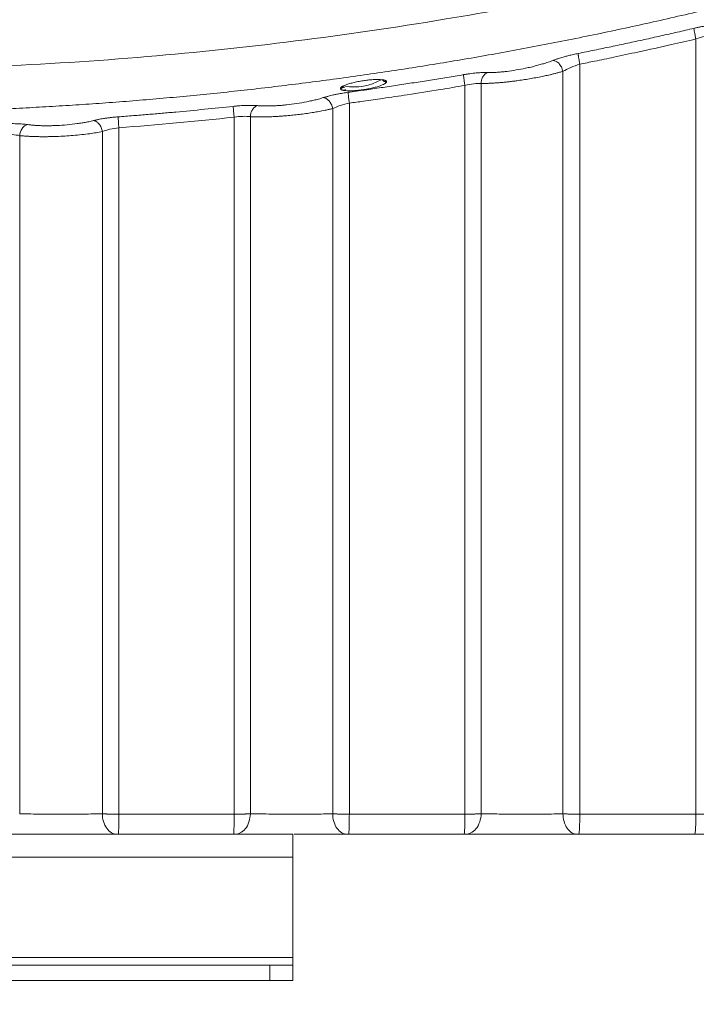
# Model space of a CAD drawing. Header units: millimetres. Extents: x 0 to 594, y 0 to 420.
# Tile 9 of 76: x 121 to 138, y 23 to 49. Entities that reach past the tile are written whole.
import ezdxf

# ---------------------------------------------------------------- set-up
doc = ezdxf.new("R2010")
doc.units = ezdxf.units.MM
doc.styles.add('SLDTEXTSTYLE1', font='TXT', dxfattribs={"width": 0.605})
doc.dimstyles.new('SLDDIMSTYLE0', dxfattribs={"dimtxt": 2.568319, "dimasz": 3.3, "dimexe": 0, "dimexo": 0.0625, "dimgap": 0.64208, "dimtad": 1, "dimdec": 1, "dimlfac": 5, "dimrnd": 1e-09, "dimzin": 12, "dimdsep": 46, "dimtxsty": 'SLDTEXTSTYLE1', "dimsah": 1, "dimcen": 0.09, "dimadec": 0, "dimazin": 3, "dimtfac": 1, "dimtdec": 1, "dimtofl": 0, "dimtmove": 0, "dimatfit": 3, "dimfxl": 1, "dimfrac": 2, "dimtolj": 1, "dimtzin": 12, "dimarcsym": 0})
doc.dimstyles.new('SLDDIMSTYLE1', dxfattribs={"dimtxt": 2.568319, "dimasz": 3.3, "dimexe": 0, "dimexo": 0.0625, "dimgap": 0.64208, "dimtad": 1, "dimdec": 0, "dimlfac": 5, "dimrnd": 1e-09, "dimzin": 12, "dimdsep": 46, "dimtxsty": 'SLDTEXTSTYLE1', "dimsah": 1, "dimcen": 0.09, "dimadec": 0, "dimazin": 3, "dimtfac": 1, "dimtdec": 1, "dimtofl": 0, "dimtmove": 0, "dimatfit": 3, "dimfxl": 1, "dimfrac": 2, "dimtolj": 1, "dimtzin": 12, "dimarcsym": 0})

# ---------------------------------------------------------------- blocks, each defined once
blk = doc.blocks.new('_D_17')
at = {"color": 7, "linetype": 'Continuous', "lineweight": 0}
for p, q in [((166.907, 189.054), (47.47, 189.054)), ((48.47, 189.054), (48.47, 23.662)), ((43.938, 110.523), (43.938, 111.111)), ((43.938, 111.111), (47.882, 111.111)), ((47.882, 111.111), (47.882, 110.523)), ((43.938, 102.193), (43.938, 101.605)), ((47.882, 101.605), (47.882, 102.193)), ((43.938, 101.605), (47.882, 101.605)), ((104.307, 23.662), (47.47, 23.662))]:
    blk.add_line(p, q, dxfattribs=at)
for points in [[(48.47, 189.054), (47.97, 185.754), (48.97, 185.754)], [(48.47, 23.662), (48.97, 26.962), (47.97, 26.962)]]:
    blk.add_solid(points, dxfattribs=at)
at = {"color": 7, "linetype": 'Continuous', "lineweight": 0, "char_height": 2.6458, "attachment_point": 1, "rotation": 90, "style": 'SLDTEXTSTYLE1'}
for s, insert in [('33,5', (44.471, 102.928)), ('850', (39.939, 103.418))]:
    blk.add_mtext(s, dxfattribs=dict(at, insert=insert))
blk = doc.blocks.new('_D_18')
at = {"color": 7, "linetype": 'Continuous', "lineweight": 0}
for p, q in [((270.952, 79.31), (270.952, 14.901)), ((58.606, 76.408), (58.606, 14.901)), ((160.614, 20.433), (160.026, 20.433)), ((160.026, 20.433), (160.026, 16.489)), ((168.944, 20.433), (169.532, 20.433)), ((169.532, 20.433), (169.532, 16.489)), ((160.026, 16.489), (160.614, 16.489)), ((169.532, 16.489), (168.944, 16.489)), ((58.606, 15.901), (270.952, 15.901))]:
    blk.add_line(p, q, dxfattribs=at)
for points in [[(58.606, 15.901), (61.906, 15.401), (61.906, 16.401)], [(270.952, 15.901), (267.652, 16.401), (267.652, 15.401)]]:
    blk.add_solid(points, dxfattribs=at)
at = {"color": 7, "linetype": 'Continuous', "lineweight": 0, "char_height": 2.6458, "attachment_point": 1, "style": 'SLDTEXTSTYLE1'}
for s, insert in [('1062', (160.859, 24.432)), ('41,8', (161.349, 19.899))]:
    blk.add_mtext(s, dxfattribs=dict(at, insert=insert))

msp = doc.modelspace()

# ---------------------------------------------------------------- linework, layer by layer
at = {"color": 7, "linetype": 'Continuous', "lineweight": 15}
for p, q in [((138.172, 27.983), (138.171, 48.1)), ((135.158, 47.446), (135.158, 27.983)), ((134.72, 47.261), (134.72, 27.988)), ((132.177, 27.983), (132.176, 46.895)), ((132.596, 27.989), (132.596, 46.947)), ((128.743, 46.293), (128.743, 27.988)), ((129.175, 46.435), (129.175, 27.983)), ((126.185, 27.983), (126.185, 46.07)), ((126.605, 27.989), (126.605, 46.084)), ((123.191, 45.796), (123.191, 27.983)), ((120.617, 27.989), (120.617, 45.592)), ((122.763, 45.696), (122.763, 27.988)), ((127.707, 27.462), (103.707, 27.462)), ((127.707, 26.862), (127.707, 27.462)), ((127.707, 26.862), (103.707, 26.862)), ((127.707, 24.262), (127.707, 26.862)), ((127.707, 24.262), (103.707, 24.262)), ((127.107, 24.062), (104.307, 24.062)), ((127.107, 24.062), (127.107, 23.662)), ((127.107, 24.062), (127.707, 24.062)), ((127.707, 24.062), (127.707, 24.262)), ((127.707, 24.062), (127.707, 23.662)), ((127.107, 23.662), (104.307, 23.662)), ((127.707, 23.662), (127.107, 23.662))]:
    msp.add_line(p, q, dxfattribs=at)
at = {"color": 8, "linetype": 'Continuous', "lineweight": 15}
msp.add_arc((129.303, 48.228), 1.374, 259.6992, 300.4516, dxfattribs=at)
at = {"color": 7, "linetype": 'Continuous', "lineweight": 15}
for points, knots in [([(68.209, 59.747), (68.338, 59.674), (68.597, 59.528), (68.987, 59.311), (69.377, 59.096), (69.769, 58.883), (70.161, 58.672), (70.555, 58.463), (70.949, 58.256), (71.344, 58.05), (71.74, 57.846), (72.137, 57.644), (72.535, 57.444), (72.933, 57.246), (73.333, 57.05), (73.734, 56.856), (74.135, 56.663), (74.538, 56.473), (74.941, 56.284), (75.345, 56.097), (75.751, 55.912), (76.157, 55.729), (77.266, 55.235), (79.09, 54.459), (81.65, 53.455), (84.238, 52.525), (86.995, 51.623), (89.92, 50.763), (93.134, 49.933), (96.5, 49.189), (99.703, 48.606), (102.608, 48.171), (105.195, 47.854), (108.262, 47.561), (111.816, 47.344), (115.86, 47.267), (119.901, 47.357), (123.875, 47.611), (127.791, 48.024), (131.527, 48.569), (135.13, 49.233), (138.468, 49.978), (141.656, 50.808), (144.558, 51.666), (147.293, 52.565), (149.861, 53.492), (152.402, 54.491), (154.336, 55.316), (155.68, 55.919), (156.448, 56.271), (157.212, 56.63), (157.973, 56.996), (158.73, 57.369), (159.485, 57.748), (160.236, 58.134), (160.983, 58.527), (161.728, 58.927), (162.469, 59.333), (162.96, 59.609), (163.206, 59.747)], [0, 0, 0, 0, 0.0045, 0.008998, 0.013496, 0.017992, 0.022487, 0.026981, 0.031475, 0.035967, 0.040459, 0.044951, 0.049442, 0.053933, 0.058424, 0.062914, 0.067404, 0.071895, 0.076386, 0.080877, 0.085368, 0.08986, 0.094352, 0.12209, 0.149799, 0.177501, 0.205219, 0.237439, 0.269618, 0.305467, 0.341518, 0.367901, 0.394117, 0.420187, 0.460857, 0.501557, 0.542184, 0.582791, 0.621719, 0.660979, 0.696744, 0.732317, 0.764249, 0.796222, 0.823739, 0.851241, 0.878751, 0.90629, 0.914807, 0.923322, 0.931837, 0.940351, 0.948866, 0.957382, 0.965899, 0.974419, 0.982942, 0.991469, 1, 1, 1, 1]), ([(67.755, 58.793), (67.878, 58.724), (68.124, 58.584), (68.494, 58.378), (68.865, 58.173), (69.236, 57.97), (69.607, 57.769), (69.978, 57.57), (70.35, 57.373), (70.722, 57.177), (71.094, 56.984), (71.467, 56.793), (71.84, 56.604), (72.213, 56.416), (72.586, 56.231), (72.959, 56.047), (73.333, 55.865), (73.706, 55.685), (74.08, 55.508), (74.454, 55.331), (74.829, 55.157), (75.203, 54.985), (75.577, 54.815), (75.952, 54.646), (76.327, 54.48), (76.702, 54.315), (77.076, 54.152), (77.451, 53.991), (77.826, 53.831), (78.201, 53.674), (78.577, 53.518), (78.952, 53.365), (79.327, 53.213), (79.702, 53.063), (80.077, 52.914), (80.452, 52.768), (80.828, 52.623), (81.203, 52.48), (81.578, 52.339), (81.953, 52.2), (82.328, 52.062), (82.703, 51.927), (83.078, 51.793), (83.453, 51.66), (83.827, 51.53), (84.202, 51.401), (84.577, 51.274), (84.951, 51.149), (85.325, 51.026), (85.699, 50.904), (86.073, 50.784), (86.447, 50.665), (86.821, 50.549), (87.194, 50.434), (87.568, 50.321), (87.941, 50.209), (88.314, 50.099), (88.686, 49.991), (89.059, 49.884), (89.431, 49.78), (89.803, 49.676), (90.175, 49.575), (90.547, 49.475), (90.918, 49.377), (91.289, 49.28), (91.66, 49.185), (92.031, 49.092), (92.401, 49), (92.771, 48.91), (93.14, 48.821), (93.51, 48.734), (93.879, 48.649), (94.247, 48.565), (94.616, 48.483), (94.984, 48.402), (95.352, 48.323), (95.719, 48.246), (96.086, 48.17), (96.452, 48.095), (96.819, 48.022), (97.185, 47.951), (97.55, 47.881), (97.915, 47.813), (98.28, 47.746), (98.644, 47.681), (99.008, 47.617), (99.371, 47.555), (99.734, 47.494), (100.097, 47.434), (100.459, 47.377), (100.821, 47.32), (101.182, 47.265), (101.543, 47.212), (101.903, 47.16), (102.263, 47.109), (102.622, 47.06), (102.981, 47.012), (103.339, 46.966), (103.697, 46.921), (104.054, 46.877), (104.411, 46.835), (104.767, 46.794), (105.123, 46.755), (105.478, 46.717), (105.833, 46.68), (106.187, 46.645), (106.541, 46.611), (106.894, 46.578), (107.247, 46.547), (107.599, 46.517), (107.95, 46.488), (108.301, 46.461), (108.651, 46.435), (109.001, 46.411), (109.35, 46.387), (109.698, 46.365), (110.046, 46.344), (110.393, 46.325), (110.74, 46.307), (111.086, 46.29), (111.431, 46.274), (111.776, 46.259), (112.12, 46.246), (112.464, 46.234), (112.807, 46.223), (113.149, 46.214), (113.491, 46.205), (113.832, 46.198), (114.172, 46.192), (114.511, 46.188), (114.85, 46.184), (115.189, 46.182), (115.526, 46.18), (115.975, 46.18), (116.535, 46.183), (117.208, 46.191), (117.883, 46.204), (118.562, 46.221), (119.243, 46.244), (119.926, 46.271), (120.612, 46.303), (121.3, 46.34), (121.991, 46.382), (122.684, 46.429), (123.379, 46.481), (124.077, 46.538), (124.777, 46.601), (125.479, 46.669), (126.183, 46.742), (126.89, 46.821), (127.598, 46.905), (128.309, 46.995), (129.021, 47.09), (129.736, 47.191), (130.452, 47.298), (131.17, 47.41), (131.89, 47.528), (132.612, 47.652), (133.335, 47.782), (134.06, 47.918), (134.786, 48.059), (135.514, 48.207), (136.244, 48.361), (136.975, 48.521), (137.707, 48.688), (138.44, 48.86), (139.175, 49.039), (139.911, 49.224), (140.648, 49.416), (141.386, 49.614), (142.125, 49.818), (142.865, 50.03), (143.606, 50.247), (144.347, 50.472), (145.089, 50.703), (145.832, 50.941), (146.576, 51.186), (147.32, 51.437), (148.064, 51.695), (148.809, 51.961), (149.554, 52.233), (150.299, 52.513), (151.045, 52.799), (151.79, 53.093), (152.535, 53.393), (153.281, 53.701), (154.026, 54.017), (154.771, 54.339), (155.516, 54.669), (156.26, 55.006), (157.004, 55.351), (157.747, 55.703), (158.489, 56.063), (159.231, 56.43), (159.972, 56.804), (160.712, 57.187), (161.451, 57.577), (162.189, 57.974), (162.926, 58.379), (163.415, 58.655), (163.66, 58.793)], [0, 0, 0, 0, 0.004243, 0.00848, 0.01271, 0.016933, 0.021149, 0.025359, 0.029562, 0.033758, 0.037947, 0.042129, 0.046305, 0.050474, 0.054636, 0.058791, 0.062939, 0.067081, 0.071216, 0.075344, 0.079465, 0.08358, 0.087687, 0.091788, 0.095882, 0.09997, 0.10405, 0.108124, 0.112191, 0.116252, 0.120305, 0.124352, 0.128392, 0.132425, 0.136452, 0.140471, 0.144484, 0.14849, 0.15249, 0.156482, 0.160468, 0.164447, 0.168419, 0.172385, 0.176343, 0.180295, 0.18424, 0.188179, 0.19211, 0.196035, 0.199953, 0.203865, 0.207769, 0.211667, 0.215558, 0.219442, 0.22332, 0.22719, 0.231054, 0.234911, 0.238762, 0.242605, 0.246442, 0.250272, 0.254095, 0.257912, 0.261722, 0.265525, 0.269321, 0.27311, 0.276893, 0.280669, 0.284438, 0.288201, 0.291956, 0.295705, 0.299447, 0.303182, 0.306911, 0.310633, 0.314348, 0.318056, 0.321758, 0.325452, 0.32914, 0.332821, 0.336496, 0.340164, 0.343824, 0.347479, 0.351126, 0.354767, 0.3584, 0.362027, 0.365648, 0.369261, 0.372868, 0.376468, 0.380061, 0.383648, 0.387227, 0.3908, 0.394366, 0.397926, 0.401478, 0.405024, 0.408563, 0.412095, 0.415621, 0.419139, 0.422651, 0.426156, 0.429655, 0.433146, 0.436631, 0.440109, 0.443581, 0.447045, 0.450503, 0.453954, 0.457398, 0.460835, 0.464266, 0.46769, 0.471107, 0.474517, 0.477921, 0.481317, 0.484707, 0.488091, 0.491467, 0.494837, 0.498199, 0.501556, 0.508233, 0.514937, 0.521668, 0.528426, 0.535212, 0.542024, 0.548862, 0.555728, 0.562621, 0.569541, 0.576488, 0.583461, 0.590462, 0.597489, 0.604543, 0.611625, 0.618733, 0.625868, 0.63303, 0.640219, 0.647435, 0.654678, 0.661947, 0.669244, 0.676567, 0.683918, 0.691295, 0.698699, 0.70613, 0.713588, 0.721073, 0.728584, 0.736123, 0.743689, 0.751281, 0.7589, 0.766547, 0.77422, 0.78192, 0.789647, 0.797401, 0.805181, 0.812989, 0.820824, 0.828685, 0.836574, 0.844489, 0.852431, 0.860401, 0.868397, 0.87642, 0.88447, 0.892547, 0.900651, 0.908782, 0.916939, 0.925124, 0.933335, 0.941574, 0.94984, 0.958132, 0.966452, 0.974799, 0.983172, 0.991573, 1, 1, 1, 1]), ([(135.113, 47.724), (135.256, 47.753), (135.542, 47.811), (135.971, 47.9), (136.4, 47.991), (136.83, 48.084), (137.259, 48.179), (137.689, 48.277), (137.976, 48.343), (138.119, 48.376)], [0, 0, 0, 0, 0.142145, 0.2845269, 0.427146, 0.5700027, 0.713097, 0.8564294, 1, 1, 1, 1]), ([(138.119, 48.376), (138.133, 48.379), (138.16, 48.386), (138.201, 48.395), (138.241, 48.403), (138.296, 48.415), (138.366, 48.428), (138.45, 48.442), (138.532, 48.454), (138.602, 48.462), (138.659, 48.467), (138.705, 48.47), (138.733, 48.471), (138.747, 48.471)], [0, 0, 0, 0, 0.0579998, 0.1156816, 0.1731691, 0.2305875, 0.3536426, 0.4759692, 0.607981, 0.7397668, 0.826525, 0.91311, 1, 1, 1, 1]), ([(138.171, 48.1), (138.163, 48.135), (138.156, 48.169), (138.143, 48.23), (138.137, 48.257), (138.129, 48.301), (138.125, 48.322), (138.12, 48.356), (138.119, 48.369), (138.119, 48.376)], [0, 0, 0, 0, 0.25, 0.25, 0.5, 0.5, 0.75, 0.75, 1, 1, 1, 1]), ([(135.158, 47.446), (135.286, 47.472), (135.582, 47.532), (136.085, 47.636), (136.751, 47.779), (137.459, 47.935), (137.96, 48.051), (138.171, 48.1)], [0, 0, 0, 0, 0.127002, 0.293665, 0.499989, 0.789014, 1, 1, 1, 1]), ([(138.171, 48.1), (138.25, 48.128), (138.328, 48.151), (138.472, 48.182), (138.538, 48.191), (138.591, 48.192)], [0, 0, 0, 0, 0.5, 0.5, 1, 1, 1, 1]), ([(132.765, 47.23), (132.774, 47.23), (132.793, 47.23), (132.821, 47.229), (132.851, 47.229), (132.881, 47.23), (132.925, 47.231), (132.986, 47.234), (133.07, 47.24), (133.164, 47.248), (133.31, 47.265), (133.505, 47.293), (133.716, 47.333), (133.893, 47.372), (134.031, 47.407), (134.157, 47.442), (134.256, 47.472), (134.336, 47.498), (134.399, 47.52), (134.438, 47.535), (134.458, 47.542)], [0, 0, 0, 0, 0.021068, 0.042083, 0.06307, 0.084055, 0.105065, 0.15306, 0.201071, 0.259202, 0.317818, 0.446998, 0.572707, 0.651123, 0.731556, 0.802302, 0.871237, 0.913238, 0.956097, 1, 1, 1, 1]), ([(134.458, 47.542), (134.467, 47.546), (134.485, 47.552), (134.513, 47.562), (134.541, 47.572), (134.571, 47.582), (134.61, 47.595), (134.661, 47.611), (134.736, 47.633), (134.824, 47.658), (134.913, 47.68), (134.989, 47.698), (135.051, 47.711), (135.093, 47.72), (135.113, 47.724)], [0, 0, 0, 0, 0.0506483, 0.1011291, 0.1515162, 0.201884, 0.2523069, 0.3506567, 0.4489561, 0.59592, 0.7421247, 0.8284145, 0.9142346, 1, 1, 1, 1]), ([(134.72, 47.261), (134.711, 47.301), (134.697, 47.34), (134.66, 47.408), (134.639, 47.437), (134.597, 47.483), (134.572, 47.504), (134.517, 47.533), (134.487, 47.542), (134.458, 47.542)], [0, 0, 0, 0, 0.25, 0.25, 0.5, 0.5, 0.75, 0.75, 1, 1, 1, 1]), ([(135.158, 47.446), (135.151, 47.482), (135.145, 47.517), (135.133, 47.58), (135.129, 47.607), (135.123, 47.641), (135.122, 47.651), (135.119, 47.671), (135.117, 47.68), (135.114, 47.704), (135.113, 47.717), (135.113, 47.724)], [0, 0, 0, 0, 0.25, 0.25, 0.5, 0.5, 0.625, 0.625, 0.75, 0.75, 1, 1, 1, 1]), ([(134.72, 47.261), (134.778, 47.295), (134.847, 47.329), (134.996, 47.392), (135.077, 47.422), (135.158, 47.446)], [0, 0, 0, 0, 0.5, 0.5, 1, 1, 1, 1]), ([(128.941, 46.814), (128.941, 46.816), (128.942, 46.82), (128.944, 46.826), (128.948, 46.833), (128.954, 46.84), (128.962, 46.847), (128.973, 46.856), (128.988, 46.866), (129.012, 46.88), (129.045, 46.895), (129.099, 46.917), (129.181, 46.943), (129.297, 46.973), (129.429, 47.001), (129.561, 47.022), (129.699, 47.039), (129.824, 47.048), (129.936, 47.05), (130.017, 47.045), (130.068, 47.038), (130.099, 47.029), (130.119, 47.021), (130.133, 47.012), (130.141, 47.002), (130.142, 46.995), (130.143, 46.991)], [0, 0, 0, 0, 0.017054, 0.034068, 0.05109, 0.068172, 0.085361, 0.102705, 0.129567, 0.156382, 0.193664, 0.231027, 0.29909, 0.370641, 0.444854, 0.518631, 0.578767, 0.661974, 0.72639, 0.790708, 0.844646, 0.875024, 0.905589, 0.936931, 0.968296, 1, 1, 1, 1]), ([(129.144, 46.716), (129.286, 46.736), (129.572, 46.775), (129.999, 46.837), (130.427, 46.9), (130.855, 46.966), (131.283, 47.033), (131.71, 47.103), (131.995, 47.15), (132.138, 47.174)], [0, 0, 0, 0, 0.142535, 0.285177, 0.427926, 0.570783, 0.713747, 0.85682, 1, 1, 1, 1]), ([(130.143, 46.991), (130.136, 46.99), (130.122, 46.989), (130.101, 46.992), (130.081, 47), (130.062, 47.013), (130.046, 47.029), (130.04, 47.042), (130.036, 47.048)], [0, 0, 0, 0, 0.1517745, 0.3145233, 0.4855093, 0.660933, 0.8363575, 1, 1, 1, 1]), ([(132.138, 47.174), (132.152, 47.177), (132.18, 47.181), (132.222, 47.188), (132.263, 47.194), (132.319, 47.202), (132.389, 47.21), (132.472, 47.219), (132.552, 47.225), (132.621, 47.229), (132.677, 47.231), (132.723, 47.231), (132.751, 47.231), (132.765, 47.23)], [0, 0, 0, 0, 0.059805, 0.119259, 0.178498, 0.23766, 0.36126, 0.484031, 0.612943, 0.742173, 0.828004, 0.913799, 1, 1, 1, 1]), ([(132.176, 46.895), (132.17, 46.93), (132.165, 46.965), (132.155, 47.026), (132.151, 47.053), (132.145, 47.099), (132.143, 47.12), (132.139, 47.154), (132.138, 47.167), (132.138, 47.174)], [0, 0, 0, 0, 0.25, 0.25, 0.5, 0.5, 0.75, 0.75, 1, 1, 1, 1]), ([(132.596, 46.947), (132.608, 46.947), (132.633, 46.947), (132.672, 46.947), (132.713, 46.947), (132.755, 46.948), (132.799, 46.95), (132.844, 46.952), (132.89, 46.954), (132.938, 46.957), (132.987, 46.96), (133.037, 46.963), (133.088, 46.967), (133.14, 46.972), (133.193, 46.977), (133.247, 46.982), (133.301, 46.988), (133.356, 46.995), (133.412, 47.001), (133.469, 47.009), (133.559, 47.021), (133.687, 47.039), (133.851, 47.065), (134.02, 47.096), (134.151, 47.122), (134.249, 47.142), (134.315, 47.157), (134.388, 47.173), (134.467, 47.192), (134.55, 47.213), (134.636, 47.236), (134.692, 47.253), (134.72, 47.261)], [0, 0, 0, 0, 0.022986, 0.046043, 0.069175, 0.092382, 0.115661, 0.139009, 0.162424, 0.185902, 0.209442, 0.233045, 0.25671, 0.280439, 0.304231, 0.328087, 0.352006, 0.375987, 0.400032, 0.424141, 0.448314, 0.515584, 0.585275, 0.657407, 0.731992, 0.75904, 0.789846, 0.824406, 0.862712, 0.904753, 0.950516, 1, 1, 1, 1]), ([(132.596, 46.947), (132.597, 46.977), (132.601, 47.008), (132.618, 47.069), (132.63, 47.099), (132.661, 47.152), (132.68, 47.174), (132.721, 47.21), (132.743, 47.223), (132.765, 47.23)], [0, 0, 0, 0, 0.25, 0.25, 0.5, 0.5, 0.75, 0.75, 1, 1, 1, 1]), ([(130.143, 46.991), (130.142, 46.989), (130.142, 46.984), (130.139, 46.977), (130.134, 46.97), (130.127, 46.963), (130.118, 46.955), (130.1, 46.941), (130.063, 46.92), (129.993, 46.891), (129.901, 46.86), (129.785, 46.83), (129.654, 46.802), (129.515, 46.78), (129.378, 46.764), (129.255, 46.756), (129.149, 46.755), (129.08, 46.759), (129.035, 46.765), (129.009, 46.77), (128.986, 46.776), (128.975, 46.78), (128.97, 46.783)], [0, 0, 0, 0, 0.019934, 0.039757, 0.059527, 0.079305, 0.099153, 0.119129, 0.187664, 0.256007, 0.33141, 0.410734, 0.493166, 0.57498, 0.654697, 0.734013, 0.805274, 0.876399, 0.908292, 0.940411, 0.970137, 1, 1, 1, 1]), ([(129.046, 46.838), (129.038, 46.842), (129.02, 46.851), (129.019, 46.864), (129.018, 46.871)], [0, 0, 0, 0, 0.42528, 1, 1, 1, 1]), ([(129.037, 46.768), (129.043, 46.77), (129.057, 46.774), (129.069, 46.782), (129.076, 46.786)], [0, 0, 0, 0, 0.440822, 1, 1, 1, 1]), ([(129.175, 46.435), (129.297, 46.452), (129.587, 46.492), (130.087, 46.564), (130.752, 46.663), (131.463, 46.775), (131.962, 46.859), (132.176, 46.895)], [0, 0, 0, 0, 0.121847, 0.288511, 0.49999, 0.785584, 1, 1, 1, 1]), ([(132.176, 46.895), (132.254, 46.914), (132.333, 46.93), (132.477, 46.948), (132.542, 46.951), (132.596, 46.947)], [0, 0, 0, 0, 0.5, 0.5, 1, 1, 1, 1]), ([(126.789, 46.37), (126.8, 46.369), (126.822, 46.367), (126.858, 46.365), (126.894, 46.363), (126.932, 46.362), (126.971, 46.361), (127.012, 46.361), (127.053, 46.361), (127.119, 46.362), (127.211, 46.365), (127.326, 46.371), (127.437, 46.38), (127.596, 46.395), (127.813, 46.423), (128.033, 46.462), (128.177, 46.493), (128.256, 46.511), (128.315, 46.525), (128.376, 46.542), (128.439, 46.559), (128.478, 46.572), (128.498, 46.578)], [0, 0, 0, 0, 0.02551, 0.050901, 0.076219, 0.101505, 0.126805, 0.152162, 0.17762, 0.203221, 0.270131, 0.337097, 0.392762, 0.449377, 0.588571, 0.732586, 0.804313, 0.838629, 0.872988, 0.914615, 0.956892, 1, 1, 1, 1]), ([(128.498, 46.578), (128.508, 46.581), (128.529, 46.588), (128.561, 46.597), (128.595, 46.607), (128.639, 46.618), (128.694, 46.632), (128.766, 46.649), (128.847, 46.666), (128.93, 46.682), (129.006, 46.695), (129.075, 46.706), (129.121, 46.713), (129.144, 46.716)], [0, 0, 0, 0, 0.060096, 0.119983, 0.179786, 0.23963, 0.344847, 0.449887, 0.579904, 0.709777, 0.806715, 0.903257, 1, 1, 1, 1]), ([(128.743, 46.293), (128.736, 46.333), (128.723, 46.372), (128.69, 46.439), (128.671, 46.468), (128.631, 46.514), (128.607, 46.535), (128.555, 46.566), (128.526, 46.576), (128.498, 46.578)], [0, 0, 0, 0, 0.25, 0.25, 0.5, 0.5, 0.75, 0.75, 1, 1, 1, 1]), ([(129.175, 46.435), (129.17, 46.471), (129.166, 46.506), (129.158, 46.569), (129.154, 46.597), (129.151, 46.632), (129.15, 46.642), (129.148, 46.661), (129.147, 46.671), (129.145, 46.696), (129.144, 46.709), (129.144, 46.716)], [0, 0, 0, 0, 0.25, 0.25, 0.5, 0.5, 0.625, 0.625, 0.75, 0.75, 1, 1, 1, 1]), ([(123.174, 46.08), (123.305, 46.09), (123.563, 46.11), (123.944, 46.141), (124.311, 46.172), (124.8, 46.216), (125.415, 46.274), (125.912, 46.326), (126.161, 46.352)], [0, 0, 0, 0, 0.131791, 0.259088, 0.381891, 0.5002, 0.749941, 1, 1, 1, 1]), ([(126.185, 46.07), (126.181, 46.106), (126.178, 46.14), (126.172, 46.203), (126.169, 46.23), (126.165, 46.276), (126.163, 46.297), (126.161, 46.332), (126.16, 46.345), (126.161, 46.352)], [0, 0, 0, 0, 0.25, 0.25, 0.5, 0.5, 0.75, 0.75, 1, 1, 1, 1]), ([(126.161, 46.352), (126.175, 46.353), (126.203, 46.356), (126.246, 46.36), (126.288, 46.364), (126.346, 46.368), (126.418, 46.373), (126.502, 46.376), (126.582, 46.377), (126.657, 46.377), (126.727, 46.375), (126.768, 46.372), (126.789, 46.37)], [0, 0, 0, 0, 0.06094, 0.121695, 0.182413, 0.243241, 0.370495, 0.497438, 0.62498, 0.753424, 0.876452, 1, 1, 1, 1]), ([(126.605, 46.084), (126.607, 46.115), (126.612, 46.148), (126.631, 46.211), (126.645, 46.241), (126.679, 46.295), (126.7, 46.317), (126.743, 46.352), (126.766, 46.363), (126.789, 46.37)], [0, 0, 0, 0, 0.25, 0.25, 0.5, 0.5, 0.75, 0.75, 1, 1, 1, 1]), ([(126.605, 46.084), (126.618, 46.084), (126.644, 46.082), (126.686, 46.08), (126.729, 46.079), (126.773, 46.078), (126.818, 46.077), (126.865, 46.077), (126.913, 46.077), (126.962, 46.078), (127.012, 46.078), (127.062, 46.08), (127.114, 46.081), (127.167, 46.084), (127.22, 46.086), (127.274, 46.089), (127.328, 46.092), (127.383, 46.096), (127.438, 46.1), (127.493, 46.104), (127.584, 46.112), (127.713, 46.124), (127.879, 46.142), (128.046, 46.164), (128.179, 46.183), (128.28, 46.2), (128.352, 46.212), (128.427, 46.226), (128.505, 46.241), (128.585, 46.257), (128.665, 46.275), (128.717, 46.287), (128.743, 46.293)], [0, 0, 0, 0, 0.023848, 0.047685, 0.071513, 0.095333, 0.119142, 0.142936, 0.166713, 0.19047, 0.214206, 0.237922, 0.261618, 0.285294, 0.30895, 0.332587, 0.356204, 0.379802, 0.403381, 0.426941, 0.45048, 0.518714, 0.588522, 0.659921, 0.732914, 0.7638, 0.797119, 0.832869, 0.871042, 0.911625, 0.954611, 1, 1, 1, 1]), ([(128.743, 46.293), (128.8, 46.321), (128.867, 46.349), (129.015, 46.397), (129.095, 46.418), (129.175, 46.435)], [0, 0, 0, 0, 0.5, 0.5, 1, 1, 1, 1]), ([(122.534, 45.983), (122.544, 45.985), (122.564, 45.99), (122.595, 45.997), (122.627, 46.004), (122.669, 46.013), (122.725, 46.024), (122.798, 46.036), (122.879, 46.049), (122.96, 46.059), (123.036, 46.067), (123.104, 46.074), (123.15, 46.078), (123.174, 46.08)], [0, 0, 0, 0, 0.05779, 0.115383, 0.172895, 0.230437, 0.339771, 0.448849, 0.578828, 0.708737, 0.80593, 0.902817, 1, 1, 1, 1]), ([(123.191, 45.796), (123.189, 45.827), (123.186, 45.859), (123.182, 45.922), (123.18, 45.952), (123.177, 46.006), (123.175, 46.028), (123.174, 46.062), (123.173, 46.074), (123.174, 46.08)], [0, 0, 0, 0, 0.25, 0.25, 0.5, 0.5, 0.75, 0.75, 1, 1, 1, 1]), ([(126.185, 46.07), (126.263, 46.082), (126.342, 46.09), (126.485, 46.095), (126.551, 46.092), (126.605, 46.084)], [0, 0, 0, 0, 0.5, 0.5, 1, 1, 1, 1]), ([(120.186, 45.899), (120.198, 45.899), (120.223, 45.9), (120.26, 45.901), (120.297, 45.902), (120.334, 45.903), (120.388, 45.904), (120.459, 45.903), (120.543, 45.901), (120.622, 45.898), (120.693, 45.893), (120.758, 45.887), (120.796, 45.881), (120.816, 45.879)], [0, 0, 0, 0, 0.05297, 0.105759, 0.158462, 0.211176, 0.263998, 0.394482, 0.524922, 0.647477, 0.770509, 0.884888, 1, 1, 1, 1]), ([(120.617, 45.592), (120.62, 45.624), (120.627, 45.657), (120.649, 45.722), (120.664, 45.753), (120.701, 45.807), (120.723, 45.83), (120.769, 45.863), (120.793, 45.874), (120.816, 45.879)], [0, 0, 0, 0, 0.25, 0.25, 0.5, 0.5, 0.75, 0.75, 1, 1, 1, 1]), ([(120.816, 45.879), (120.827, 45.877), (120.85, 45.874), (120.887, 45.87), (120.924, 45.866), (120.963, 45.862), (121.003, 45.859), (121.044, 45.856), (121.086, 45.854), (121.153, 45.851), (121.246, 45.848), (121.362, 45.848), (121.475, 45.85), (121.634, 45.856), (121.852, 45.871), (122.071, 45.896), (122.215, 45.918), (122.293, 45.931), (122.352, 45.942), (122.413, 45.954), (122.476, 45.968), (122.515, 45.978), (122.534, 45.983)], [0, 0, 0, 0, 0.025771, 0.051418, 0.076985, 0.102514, 0.128049, 0.153633, 0.179309, 0.20512, 0.272491, 0.339833, 0.395581, 0.452225, 0.591116, 0.734252, 0.805418, 0.839489, 0.873599, 0.915041, 0.957114, 1, 1, 1, 1]), ([(122.763, 45.696), (122.758, 45.735), (122.746, 45.773), (122.717, 45.839), (122.699, 45.868), (122.662, 45.914), (122.64, 45.936), (122.59, 45.968), (122.562, 45.979), (122.534, 45.983)], [0, 0, 0, 0, 0.25, 0.25, 0.5, 0.5, 0.75, 0.75, 1, 1, 1, 1]), ([(122.763, 45.696), (122.819, 45.719), (122.886, 45.739), (123.032, 45.774), (123.111, 45.787), (123.191, 45.796)], [0, 0, 0, 0, 0.5, 0.5, 1, 1, 1, 1]), ([(120.196, 45.615), (120.274, 45.62), (120.353, 45.621), (120.497, 45.613), (120.563, 45.604), (120.617, 45.592)], [0, 0, 0, 0, 0.5, 0.5, 1, 1, 1, 1]), ([(120.617, 45.592), (120.631, 45.591), (120.657, 45.588), (120.698, 45.584), (120.741, 45.581), (120.784, 45.578), (120.829, 45.575), (120.874, 45.572), (120.921, 45.57), (120.968, 45.568), (121.016, 45.567), (121.065, 45.566), (121.114, 45.565), (121.164, 45.564), (121.215, 45.564), (121.265, 45.564), (121.316, 45.564), (121.367, 45.565), (121.419, 45.566), (121.47, 45.567), (121.522, 45.569), (121.628, 45.572), (121.792, 45.58), (122.012, 45.596), (122.23, 45.617), (122.398, 45.637), (122.521, 45.654), (122.603, 45.667), (122.685, 45.681), (122.737, 45.691), (122.763, 45.696)], [0, 0, 0, 0, 0.023547, 0.047001, 0.070366, 0.09364, 0.116821, 0.139906, 0.162893, 0.185781, 0.208566, 0.23125, 0.253833, 0.276314, 0.298695, 0.320975, 0.343154, 0.365234, 0.387214, 0.409094, 0.430873, 0.452551, 0.543331, 0.63618, 0.73111, 0.828106, 0.868334, 0.910397, 0.954285, 1, 1, 1, 1]), ([(122.763, 27.988), (122.62, 27.987), (122.451, 27.985), (122.082, 27.983), (121.883, 27.983), (121.486, 27.983), (121.288, 27.984), (120.923, 27.985), (120.756, 27.987), (120.617, 27.989)], [0, 0, 0, 0, 0.25, 0.25, 0.5, 0.5, 0.75, 0.75, 1, 1, 1, 1]), ([(123.191, 27.983), (123.179, 27.983), (123.156, 27.983), (123.121, 27.983), (123.086, 27.983), (123.052, 27.983), (123.017, 27.984), (122.983, 27.984), (122.949, 27.984), (122.915, 27.985), (122.883, 27.985), (122.851, 27.986), (122.821, 27.987), (122.791, 27.987), (122.773, 27.988), (122.763, 27.988)], [0, 0, 0, 0, 0.073465, 0.147493, 0.222089, 0.297255, 0.372999, 0.449332, 0.52626, 0.603781, 0.681887, 0.760567, 0.839813, 0.919622, 1, 1, 1, 1]), ([(123.137, 27.462), (123.094, 27.462), (123.047, 27.473), (122.956, 27.524), (122.912, 27.564), (122.84, 27.666), (122.811, 27.728), (122.773, 27.858), (122.764, 27.925), (122.763, 27.988)], [0, 0, 0, 0, 0.25, 0.25, 0.5, 0.5, 0.75, 0.75, 1, 1, 1, 1]), ([(123.18, 27.462), (123.181, 27.462), (123.182, 27.471), (123.185, 27.514), (123.186, 27.55), (123.188, 27.646), (123.189, 27.707), (123.19, 27.841), (123.191, 27.913), (123.191, 27.983)], [0, 0, 0, 0, 0.25, 0.25, 0.5, 0.5, 0.75, 0.75, 1, 1, 1, 1]), ([(126.17, 27.462), (126.172, 27.462), (126.174, 27.473), (126.177, 27.523), (126.179, 27.563), (126.182, 27.664), (126.183, 27.725), (126.185, 27.854), (126.185, 27.92), (126.185, 27.983)], [0, 0, 0, 0, 0.25, 0.25, 0.5, 0.5, 0.75, 0.75, 1, 1, 1, 1]), ([(126.605, 27.989), (126.597, 27.989), (126.58, 27.988), (126.554, 27.987), (126.526, 27.987), (126.498, 27.986), (126.469, 27.985), (126.439, 27.985), (126.408, 27.985), (126.377, 27.984), (126.345, 27.984), (126.313, 27.984), (126.281, 27.983), (126.249, 27.983), (126.217, 27.983), (126.196, 27.983), (126.185, 27.983)], [0, 0, 0, 0, 0.075144, 0.14972, 0.223736, 0.297191, 0.370078, 0.442389, 0.514116, 0.585255, 0.655806, 0.725779, 0.795181, 0.864017, 0.932289, 1, 1, 1, 1]), ([(126.212, 27.462), (126.253, 27.462), (126.299, 27.471), (126.389, 27.515), (126.435, 27.551), (126.514, 27.648), (126.547, 27.71), (126.592, 27.846), (126.604, 27.919), (126.605, 27.989)], [0, 0, 0, 0, 0.25, 0.25, 0.5, 0.5, 0.75, 0.75, 1, 1, 1, 1]), ([(128.743, 27.988), (128.599, 27.986), (128.428, 27.985), (128.059, 27.983), (127.86, 27.983), (127.464, 27.983), (127.267, 27.984), (126.905, 27.986), (126.741, 27.987), (126.605, 27.989)], [0, 0, 0, 0, 0.25, 0.25, 0.5, 0.5, 0.75, 0.75, 1, 1, 1, 1]), ([(129.175, 27.983), (129.163, 27.983), (129.14, 27.983), (129.105, 27.983), (129.07, 27.983), (129.034, 27.983), (128.999, 27.984), (128.965, 27.984), (128.931, 27.984), (128.897, 27.985), (128.864, 27.985), (128.832, 27.986), (128.801, 27.987), (128.771, 27.987), (128.752, 27.988), (128.743, 27.988)], [0, 0, 0, 0, 0.073564, 0.147675, 0.222336, 0.297551, 0.373328, 0.449678, 0.526606, 0.604111, 0.682184, 0.760815, 0.839995, 0.91972, 1, 1, 1, 1]), ([(129.112, 27.462), (129.069, 27.462), (129.023, 27.473), (128.933, 27.524), (128.89, 27.564), (128.818, 27.666), (128.79, 27.728), (128.753, 27.858), (128.744, 27.925), (128.743, 27.988)], [0, 0, 0, 0, 0.25, 0.25, 0.5, 0.5, 0.75, 0.75, 1, 1, 1, 1]), ([(129.156, 27.462), (129.158, 27.462), (129.16, 27.471), (129.164, 27.514), (129.166, 27.55), (129.17, 27.646), (129.172, 27.707), (129.174, 27.841), (129.175, 27.913), (129.175, 27.983)], [0, 0, 0, 0, 0.25, 0.25, 0.5, 0.5, 0.75, 0.75, 1, 1, 1, 1]), ([(132.153, 27.462), (132.156, 27.462), (132.159, 27.473), (132.165, 27.524), (132.167, 27.563), (132.172, 27.664), (132.174, 27.725), (132.176, 27.854), (132.177, 27.921), (132.177, 27.983)], [0, 0, 0, 0, 0.25, 0.25, 0.5, 0.5, 0.75, 0.75, 1, 1, 1, 1]), ([(132.596, 27.989), (132.588, 27.989), (132.572, 27.988), (132.545, 27.988), (132.518, 27.987), (132.49, 27.986), (132.461, 27.986), (132.431, 27.985), (132.4, 27.985), (132.369, 27.984), (132.337, 27.984), (132.305, 27.984), (132.273, 27.983), (132.241, 27.983), (132.209, 27.983), (132.188, 27.983), (132.177, 27.983)], [0, 0, 0, 0, 0.075386, 0.150167, 0.224352, 0.297937, 0.370918, 0.443284, 0.51503, 0.58615, 0.656646, 0.726525, 0.795796, 0.864464, 0.932531, 1, 1, 1, 1]), ([(132.195, 27.462), (132.237, 27.462), (132.283, 27.471), (132.376, 27.515), (132.423, 27.551), (132.503, 27.648), (132.537, 27.71), (132.583, 27.846), (132.595, 27.919), (132.596, 27.989)], [0, 0, 0, 0, 0.25, 0.25, 0.5, 0.5, 0.75, 0.75, 1, 1, 1, 1]), ([(134.72, 27.988), (134.575, 27.986), (134.405, 27.985), (134.035, 27.983), (133.836, 27.983), (133.442, 27.983), (133.247, 27.984), (132.89, 27.986), (132.728, 27.987), (132.596, 27.989)], [0, 0, 0, 0, 0.25, 0.25, 0.5, 0.5, 0.75, 0.75, 1, 1, 1, 1]), ([(135.158, 27.983), (135.146, 27.983), (135.122, 27.983), (135.087, 27.983), (135.051, 27.983), (135.016, 27.983), (134.98, 27.984), (134.945, 27.984), (134.91, 27.984), (134.876, 27.985), (134.843, 27.985), (134.81, 27.986), (134.779, 27.986), (134.748, 27.987), (134.729, 27.988), (134.72, 27.988)], [0, 0, 0, 0, 0.073632, 0.147801, 0.222508, 0.297758, 0.373558, 0.44992, 0.526849, 0.604343, 0.682393, 0.76099, 0.840123, 0.91979, 1, 1, 1, 1]), ([(135.086, 27.462), (135.044, 27.462), (134.998, 27.473), (134.909, 27.524), (134.866, 27.564), (134.795, 27.666), (134.767, 27.728), (134.73, 27.858), (134.721, 27.925), (134.72, 27.988)], [0, 0, 0, 0, 0.25, 0.25, 0.5, 0.5, 0.75, 0.75, 1, 1, 1, 1]), ([(135.13, 27.462), (135.133, 27.462), (135.136, 27.471), (135.142, 27.514), (135.146, 27.55), (135.151, 27.646), (135.153, 27.707), (135.157, 27.841), (135.157, 27.913), (135.158, 27.983)], [0, 0, 0, 0, 0.25, 0.25, 0.5, 0.5, 0.75, 0.75, 1, 1, 1, 1]), ([(138.14, 27.462), (138.144, 27.462), (138.148, 27.473), (138.156, 27.523), (138.159, 27.563), (138.166, 27.664), (138.168, 27.725), (138.171, 27.854), (138.172, 27.92), (138.172, 27.983)], [0, 0, 0, 0, 0.25, 0.25, 0.5, 0.5, 0.75, 0.75, 1, 1, 1, 1]), ([(138.592, 27.99), (138.584, 27.989), (138.569, 27.989), (138.545, 27.988), (138.52, 27.987), (138.494, 27.987), (138.467, 27.986), (138.439, 27.986), (138.411, 27.985), (138.382, 27.985), (138.352, 27.984), (138.323, 27.984), (138.293, 27.984), (138.263, 27.983), (138.233, 27.983), (138.202, 27.983), (138.182, 27.983), (138.172, 27.983)], [0, 0, 0, 0, 0.070641, 0.140717, 0.210236, 0.279198, 0.347596, 0.415426, 0.482679, 0.549351, 0.615439, 0.680948, 0.745886, 0.810257, 0.874066, 0.937313, 1, 1, 1, 1]), ([(129.112, 27.462), (129.025, 27.462), (128.85, 27.462), (128.537, 27.462), (128.18, 27.462), (127.906, 27.462), (127.756, 27.462), (127.742, 27.462)], [0, 0, 0, 0, 0.2268054, 0.456231, 0.7011834, 0.9724008, 1, 1, 1, 1]), ([(129.156, 27.462), (129.153, 27.462), (129.148, 27.462), (129.14, 27.462), (129.131, 27.462), (129.122, 27.462), (129.116, 27.462), (129.112, 27.462)], [0, 0, 0, 0, 0.167155, 0.332891, 0.500071, 0.74875, 1, 1, 1, 1]), ([(132.153, 27.462), (131.911, 27.462), (131.411, 27.462), (130.656, 27.462), (129.899, 27.462), (129.4, 27.462), (129.156, 27.462)], [0, 0, 0, 0, 0.2430955, 0.5001336, 0.7558521, 1, 1, 1, 1]), ([(132.195, 27.462), (132.194, 27.462), (132.19, 27.462), (132.183, 27.462), (132.175, 27.462), (132.165, 27.462), (132.157, 27.462), (132.153, 27.462)], [0, 0, 0, 0, 0.1671954, 0.3330049, 0.5003271, 0.7488224, 1, 1, 1, 1]), ([(135.086, 27.462), (135.072, 27.462), (135.045, 27.462), (135.002, 27.462), (134.958, 27.462), (134.913, 27.462), (134.867, 27.462), (134.788, 27.462), (134.674, 27.462), (134.518, 27.462), (134.351, 27.462), (134.104, 27.462), (133.834, 27.462), (133.55, 27.462), (133.326, 27.462), (133.101, 27.462), (132.885, 27.462), (132.682, 27.462), (132.528, 27.462), (132.417, 27.462), (132.339, 27.462), (132.265, 27.462), (132.219, 27.462), (132.195, 27.462)], [0, 0, 0, 0, 0.01749, 0.034982, 0.052488, 0.070023, 0.087601, 0.105234, 0.158655, 0.211396, 0.266547, 0.324573, 0.450417, 0.518507, 0.589117, 0.661274, 0.733814, 0.804807, 0.872306, 0.904442, 0.936763, 0.967982, 1, 1, 1, 1]), ([(135.13, 27.462), (135.127, 27.462), (135.122, 27.462), (135.114, 27.462), (135.105, 27.462), (135.095, 27.462), (135.089, 27.462), (135.086, 27.462)], [0, 0, 0, 0, 0.167104, 0.33276, 0.499882, 0.748663, 1, 1, 1, 1]), ([(138.14, 27.462), (137.894, 27.462), (137.393, 27.462), (136.636, 27.462), (135.879, 27.462), (135.376, 27.462), (135.13, 27.462)], [0, 0, 0, 0, 0.2453373, 0.4991832, 0.7549456, 1, 1, 1, 1]), ([(138.182, 27.462), (138.181, 27.462), (138.177, 27.462), (138.17, 27.462), (138.162, 27.462), (138.152, 27.462), (138.144, 27.462), (138.14, 27.462)], [0, 0, 0, 0, 0.1673291, 0.3332468, 0.5007224, 0.7490147, 1, 1, 1, 1]), ([(141.059, 27.462), (141.044, 27.462), (141.014, 27.462), (140.967, 27.462), (140.919, 27.462), (140.87, 27.462), (140.792, 27.462), (140.681, 27.462), (140.529, 27.462), (140.366, 27.462), (140.125, 27.462), (139.794, 27.462), (139.444, 27.462), (139.157, 27.462), (138.977, 27.462), (138.835, 27.462), (138.731, 27.462), (138.63, 27.462), (138.533, 27.462), (138.439, 27.462), (138.349, 27.462), (138.263, 27.462), (138.209, 27.462), (138.182, 27.462)], [0, 0, 0, 0, 0.018989, 0.037895, 0.056737, 0.075532, 0.094298, 0.145469, 0.196738, 0.252847, 0.30907, 0.431337, 0.563411, 0.633686, 0.705186, 0.74176, 0.778166, 0.814776, 0.851081, 0.887837, 0.924819, 0.962163, 1, 1, 1, 1])]:
    msp.add_open_spline(points, degree=3, knots=knots, dxfattribs=at)
at = {"color": 8, "linetype": 'Continuous', "lineweight": 15}
for points, knots in [([(128.941, 46.814), (128.953, 46.817), (128.977, 46.823), (129.004, 46.844), (129.013, 46.863), (129.017, 46.87)], [0, 0, 0, 0, 0.366385, 0.743512, 1, 1, 1, 1]), ([(128.97, 46.783), (128.967, 46.784), (128.961, 46.787), (128.954, 46.792), (128.948, 46.797), (128.944, 46.802), (128.942, 46.808), (128.941, 46.812), (128.941, 46.814)], [0, 0, 0, 0, 0.166397, 0.332317, 0.4982, 0.664485, 0.831609, 1, 1, 1, 1])]:
    msp.add_open_spline(points, degree=3, knots=knots, dxfattribs=at)
at = {"color": 7, "linetype": 'Continuous', "lineweight": 15}
for points in [[(123.191, 45.796), (124.19, 45.872), (125.188, 45.963), (126.185, 46.07)], [(126.185, 27.983), (125.187, 27.983), (124.189, 27.983), (123.191, 27.983)], [(132.177, 27.983), (131.176, 27.983), (130.176, 27.983), (129.175, 27.983)], [(138.172, 27.983), (137.168, 27.983), (136.163, 27.983), (135.158, 27.983)]]:
    msp.add_open_spline(points, degree=3, dxfattribs=at)

# ---------------------------------------------------------------- dimensions: what is measured, and where the dimension line sits
at = {"color": 7, "linetype": 'Continuous', "lineweight": 0}
dim = msp.add_linear_dim(base=(48.47, 23.662), p1=(166.907, 189.054), p2=(104.307, 23.662), angle=90, dimstyle='SLDDIMSTYLE0', dxfattribs=at)
dim.commit()
dim.dimension.update_dxf_attribs({"geometry": '_D_17', "text_midpoint": (48.47, 106.358), "dimtype": 160})
dim = msp.add_linear_dim(base=(270.952, 15.901), p1=(58.606, 76.408), p2=(270.952, 79.31), dimstyle='SLDDIMSTYLE1', dxfattribs=at)
dim.commit()
dim.dimension.update_dxf_attribs({"geometry": '_D_18', "text_midpoint": (164.779, 15.901), "dimtype": 160})

doc.saveas('drawing.dxf')
